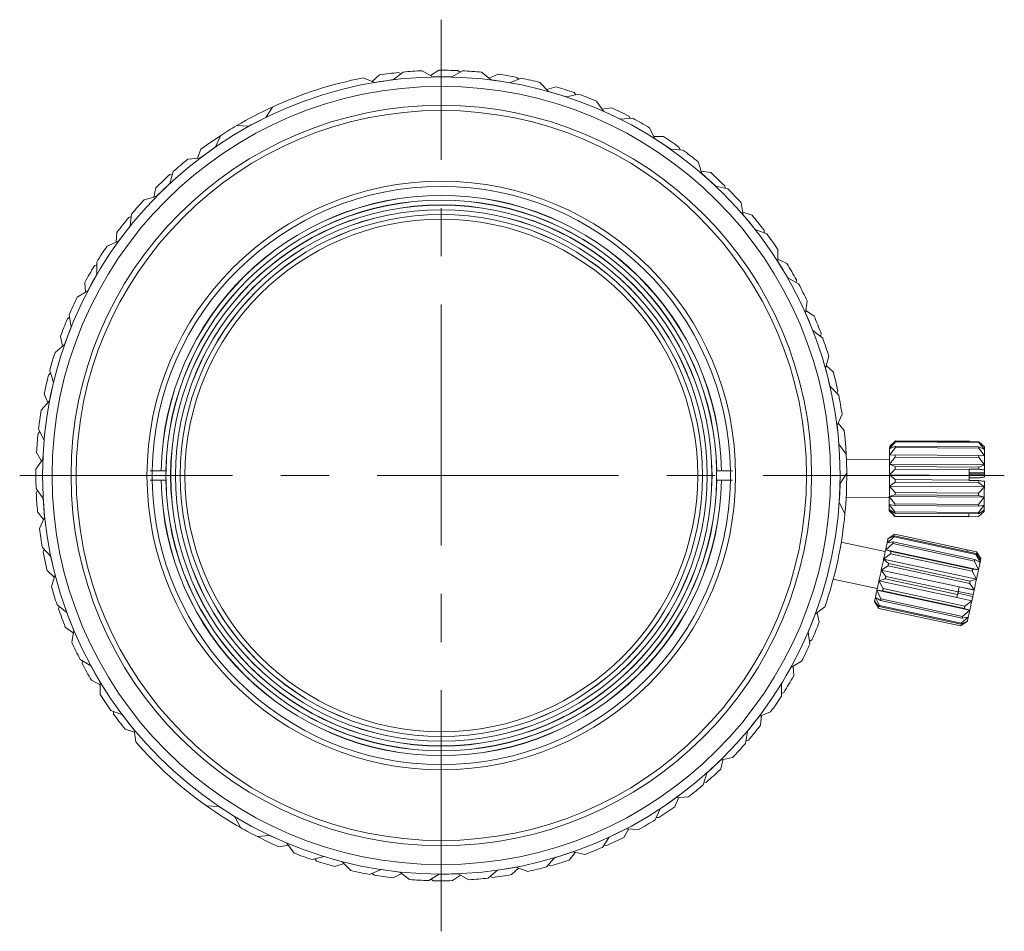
# Model space of a CAD drawing. Header units: millimetres. Extents: x 2480 to 2682, y -3541 to -3483.
# Tile 4 of 10: x 2546 to 2598, y -3531 to -3483. Entities that reach past the tile are written whole.
import ezdxf

# ---------------------------------------------------------------- set-up
doc = ezdxf.new("R2010")
doc.units = ezdxf.units.MM
doc.linetypes.add('CENTERX2', pattern=[20.32, 12.7, -2.54, 2.54, -2.54])
doc.layers.add('中心線', color=1, linetype='CENTERX2', lineweight=15)

msp = doc.modelspace()

# ---------------------------------------------------------------- linework, layer by layer
at = {"color": 7, "linetype": 'Continuous', "lineweight": 15}
for p, q in [((2565.7096, -3485.8821), (2566.2178, -3485.4812)), ((2567.2232, -3485.4097), (2567.783, -3485.7347)), ((2567.669, -3485.6685), (2568.1002, -3485.3862)), ((2568.783, -3485.737), (2569.3443, -3485.4147)), ((2569.1081, -3485.4037), (2569.2227, -3485.4845)), ((2570.3494, -3485.4908), (2570.8558, -3485.8941)), ((2564.1187, -3485.7861), (2564.7199, -3486.0258)), ((2564.5975, -3485.977), (2564.9829, -3485.6347)), ((2564.7199, -3486.0258), (2565.2147, -3485.9539)), ((2565.2147, -3485.9539), (2565.7096, -3485.8821)), ((2565.9824, -3485.5048), (2566.1076, -3485.568)), ((2567.783, -3485.7347), (2568.283, -3485.7358)), ((2568.283, -3485.7358), (2568.783, -3485.737)), ((2570.7526, -3485.812), (2571.2205, -3485.5957)), ((2570.8558, -3485.8941), (2571.3502, -3485.9683)), ((2571.3502, -3485.9683), (2571.8447, -3486.0425)), ((2571.8447, -3486.0425), (2572.4471, -3485.8056)), ((2572.215, -3485.7602), (2572.3165, -3485.8569)), ((2573.4302, -3486.0278), (2573.8722, -3486.5007)), ((2573.7822, -3486.4044), (2574.2767, -3486.2588)), ((2573.8722, -3486.5007), (2574.3506, -3486.6463)), ((2574.3506, -3486.6463), (2574.8289, -3486.792)), ((2574.8289, -3486.792), (2575.4594, -3486.6456)), ((2575.2364, -3486.5668), (2575.3228, -3486.6773)), ((2576.3996, -3487.0091), (2576.7678, -3487.5414)), ((2558.9919, -3487.8722), (2559.34, -3487.3265)), ((2576.6928, -3487.433), (2577.2032, -3487.3612)), ((2576.7678, -3487.5414), (2577.2197, -3487.7554)), ((2558.5482, -3488.1028), (2558.9919, -3487.8722)), ((2577.2197, -3487.7554), (2577.6716, -3487.9693)), ((2577.6716, -3487.9693), (2578.3167, -3487.9167)), ((2578.1076, -3487.8061), (2578.1769, -3487.9281)), ((2557.4579, -3488.3048), (2558.1046, -3488.3334)), ((2558.1046, -3488.3334), (2558.5482, -3488.1028)), ((2579.1937, -3488.4136), (2579.4802, -3488.994)), ((2556.3354, -3489.4246), (2556.6, -3488.8339)), ((2579.4802, -3488.994), (2579.896, -3489.2717)), ((2555.3938, -3490.024), (2555.5768, -3489.5421)), ((2555.9302, -3489.7176), (2556.3354, -3489.4246)), ((2579.896, -3489.2717), (2580.3118, -3489.5493)), ((2580.3118, -3489.5493), (2580.9577, -3489.5915)), ((2580.767, -3489.4516), (2580.8177, -3489.5824)), ((2554.8811, -3490.0767), (2555.525, -3490.0105)), ((2555.525, -3490.0105), (2555.9302, -3489.7176)), ((2553.9332, -3490.8829), (2554.0716, -3490.8605)), ((2553.9341, -3491.3485), (2554.1097, -3490.7255)), ((2581.9108, -3490.7017), (2582.4202, -3490.7805)), ((2581.9513, -3490.8272), (2582.3221, -3491.1627)), ((2582.3221, -3491.1627), (2582.6929, -3491.4981)), ((2553.0902, -3492.079), (2553.2009, -3491.5756)), ((2553.218, -3492.0465), (2553.5761, -3491.6975)), ((2553.5761, -3491.6975), (2553.9341, -3491.3485)), ((2582.6929, -3491.4981), (2583.3257, -3491.6342)), ((2583.1575, -3491.4679), (2583.1886, -3491.6047)), ((2552.5907, -3492.206), (2553.218, -3492.0465)), ((2584.0217, -3492.3633), (2584.1281, -3493.0018)), ((2551.7708, -3493.1421), (2551.9044, -3493.0997)), ((2551.8397, -3493.6025), (2551.9224, -3492.9605)), ((2584.1064, -3492.8717), (2584.5988, -3493.0241)), ((2584.1281, -3493.0018), (2584.4459, -3493.3878)), ((2551.5365, -3494.0001), (2551.8397, -3493.6025)), ((2584.4459, -3493.3878), (2584.7637, -3493.7738)), ((2584.7637, -3493.7738), (2585.3699, -3494.0008)), ((2551.1116, -3494.4484), (2551.1475, -3493.9343)), ((2551.2333, -3494.3976), (2551.5365, -3494.0001)), ((2585.2278, -3493.8118), (2585.2385, -3493.9516)), ((2550.636, -3494.6471), (2551.2333, -3494.3976)), ((2585.9519, -3494.8238), (2585.9639, -3495.471)), ((2585.9615, -3495.3392), (2586.4263, -3495.5618)), ((2549.9616, -3495.6929), (2550.0876, -3495.6314)), ((2550.097, -3496.1383), (2550.085, -3495.4912)), ((2585.9639, -3495.471), (2586.2219, -3495.8993)), ((2549.8551, -3496.5759), (2550.097, -3496.1383)), ((2586.2219, -3495.8993), (2586.4799, -3496.3276)), ((2586.4799, -3496.3276), (2587.0464, -3496.6407)), ((2549.5003, -3497.0815), (2549.4607, -3496.5676)), ((2549.6132, -3497.0135), (2549.8551, -3496.5759)), ((2586.9334, -3496.4329), (2586.9237, -3496.5729)), ((2549.0588, -3497.3475), (2549.6132, -3497.0135)), ((2587.5019, -3497.5399), (2587.4193, -3498.1819)), ((2548.5444, -3498.4806), (2548.6601, -3498.4014)), ((2548.7435, -3498.9015), (2548.6371, -3498.263)), ((2587.4193, -3498.1819), (2587.612, -3498.6433)), ((2587.4361, -3498.0511), (2587.8635, -3498.3393)), ((2548.5681, -3499.3697), (2548.7435, -3498.9015)), ((2587.612, -3498.6433), (2587.8047, -3499.1047)), ((2548.291, -3499.9218), (2548.1767, -3499.4191)), ((2548.3927, -3499.838), (2548.5681, -3499.3697)), ((2587.8047, -3499.1047), (2588.3193, -3499.4972)), ((2588.2379, -3499.2752), (2588.2078, -3499.4121)), ((2547.893, -3500.2494), (2548.3927, -3499.838)), ((2588.6386, -3500.4533), (2588.4631, -3501.0763)), ((2588.4988, -3500.9494), (2588.8795, -3501.2969)), ((2547.5497, -3501.4455), (2547.6526, -3501.3502)), ((2588.4631, -3501.0763), (2588.5863, -3501.5609)), ((2588.5863, -3501.5609), (2588.7095, -3502.0455)), ((2547.703, -3502.3216), (2547.8081, -3501.8327)), ((2588.7095, -3502.0455), (2589.1613, -3502.509)), ((2547.5095, -3502.9082), (2547.323, -3502.4276)), ((2547.5979, -3502.8104), (2547.703, -3502.3216)), ((2589.1132, -3502.2774), (2589.0634, -3502.4086)), ((2547.1637, -3503.2904), (2547.5979, -3502.8104)), ((2589.3375, -3503.5015), (2589.0728, -3504.0922)), ((2589.0728, -3504.0922), (2589.1239, -3504.5896)), ((2589.1267, -3503.9719), (2589.4525, -3504.3712)), ((2546.9988, -3504.5238), (2547.0866, -3504.4145)), ((2547.311, -3504.8692), (2547.0246, -3504.2887)), ((2589.1239, -3504.5896), (2589.175, -3505.0869)), ((2547.2784, -3505.3681), (2547.311, -3504.8692)), ((2589.175, -3505.0869), (2589.5542, -3505.6115)), ((2592.1466, -3504.9707), (2591.844, -3505.3373)), ((2591.844, -3505.3373), (2592.145, -3505.1939)), ((2592.147, -3504.9052), (2591.845, -3505.1999)), ((2591.845, -3505.1999), (2592.1468, -3504.9391)), ((2591.9608, -3505.0825), (2591.845, -3505.1968)), ((2596.5449, -3505.2242), (2592.145, -3505.1939)), ((2592.1466, -3504.9707), (2596.5465, -3505.001)), ((2596.5467, -3504.9694), (2592.1468, -3504.9391)), ((2592.147, -3504.9052), (2596.0469, -3504.9321)), ((2596.0469, -3504.9321), (2596.0467, -3504.9659)), ((2596.8439, -3505.3717), (2596.5465, -3505.001)), ((2596.5467, -3504.9694), (2596.8407, -3505.2303)), ((2547.1727, -3505.9767), (2546.918, -3505.5286)), ((2547.2459, -3505.8671), (2547.2784, -3505.3681)), ((2592.1445, -3505.2687), (2591.8418, -3505.6629)), ((2591.8418, -3505.6629), (2592.1419, -3505.6543)), ((2596.5418, -3505.6846), (2592.1419, -3505.6543)), ((2592.1445, -3505.2687), (2596.5444, -3505.299)), ((2596.5418, -3505.6846), (2596.8417, -3505.6973)), ((2596.8417, -3505.6973), (2596.5444, -3505.299)), ((2596.5449, -3505.2242), (2596.8439, -3505.3717)), ((2596.8407, -3505.2303), (2596.8449, -3505.2346)), ((2546.8864, -3506.4054), (2547.2459, -3505.8671)), ((2591.8402, -3505.8967), (2589.5668, -3505.8811)), ((2592.1411, -3505.7634), (2591.8385, -3506.1373)), ((2591.8385, -3506.1373), (2592.1377, -3506.2648)), ((2591.8385, -3506.1373), (2596.8384, -3506.1716)), ((2592.1411, -3505.7634), (2596.541, -3505.7936)), ((2596.5376, -3506.2951), (2596.8384, -3506.1716)), ((2596.8384, -3506.1716), (2596.541, -3505.7936)), ((2553.0059, -3506.4858), (2552.9039, -3506.4858)), ((2553.4773, -3506.4858), (2553.0059, -3506.4858)), ((2553.0059, -3506.4858), (2553.0059, -3506.9858)), ((2553.4773, -3506.4858), (2553.486, -3506.4858)), ((2553.5221, -3506.4858), (2553.7291, -3506.4858)), ((2553.7291, -3506.4858), (2553.736, -3506.4858)), ((2582.7317, -3506.4858), (2582.7386, -3506.4858)), ((2582.7386, -3506.4858), (2582.9456, -3506.4858)), ((2582.9817, -3506.4858), (2582.9904, -3506.4858)), ((2583.4618, -3506.4858), (2582.9904, -3506.4858)), ((2583.5638, -3506.4858), (2583.4618, -3506.4858)), ((2583.4618, -3506.9858), (2583.4618, -3506.4858)), ((2589.5835, -3506.619), (2589.2354, -3507.1647)), ((2592.1368, -3506.395), (2591.8346, -3506.7032)), ((2591.8346, -3506.7032), (2592.1329, -3506.9518)), ((2591.8346, -3506.7032), (2596.0345, -3506.7321)), ((2592.1368, -3506.395), (2596.0367, -3506.4218)), ((2596.5376, -3506.2951), (2592.1377, -3506.2648)), ((2596.0345, -3506.7321), (2596.0328, -3506.9786)), ((2596.0367, -3506.4218), (2596.0345, -3506.7321)), ((2596.035, -3506.6617), (2596.835, -3506.6672)), ((2596.8355, -3506.5989), (2596.0355, -3506.5934)), ((2596.0368, -3506.4025), (2596.5368, -3506.4059)), ((2596.8339, -3506.8235), (2596.835, -3506.6672)), ((2596.835, -3506.6672), (2596.8355, -3506.5989)), ((2596.8355, -3506.5989), (2596.8366, -3506.4426)), ((2552.9039, -3506.9858), (2553.0059, -3506.9858)), ((2553.0059, -3506.9858), (2553.4773, -3506.9858)), ((2553.486, -3506.9858), (2553.4773, -3506.9858)), ((2553.7291, -3506.9858), (2553.5221, -3506.9858)), ((2553.736, -3506.9858), (2553.7291, -3506.9858)), ((2582.7386, -3506.9858), (2582.7317, -3506.9858)), ((2582.9456, -3506.9858), (2582.7386, -3506.9858)), ((2582.9904, -3506.9858), (2582.9817, -3506.9858)), ((2582.9904, -3506.9858), (2583.4618, -3506.9858)), ((2583.4618, -3506.9858), (2583.5638, -3506.9858)), ((2589.2354, -3507.1647), (2589.2133, -3507.6643)), ((2592.132, -3507.0873), (2591.8306, -3507.2925)), ((2592.132, -3507.0873), (2596.5319, -3507.1176)), ((2596.0328, -3506.9786), (2592.1329, -3506.9518)), ((2596.5327, -3507.002), (2596.0327, -3506.9986)), ((2596.5337, -3506.8561), (2596.0337, -3506.8526)), ((2596.8305, -3507.3269), (2596.5319, -3507.1176)), ((2547.2628, -3507.9457), (2546.8946, -3507.4133)), ((2546.9034, -3507.6497), (2546.9744, -3507.5287)), ((2589.2133, -3507.6643), (2589.1912, -3508.1638)), ((2592.1274, -3507.7569), (2591.8269, -3507.8341)), ((2591.8306, -3507.2925), (2596.8305, -3507.3269)), ((2591.8306, -3507.2925), (2592.1283, -3507.6324)), ((2592.1274, -3507.7569), (2596.5273, -3507.7872)), ((2596.5282, -3507.6627), (2592.1283, -3507.6324)), ((2596.8267, -3507.8685), (2596.5273, -3507.7872)), ((2596.5282, -3507.6627), (2596.8305, -3507.3269)), ((2547.3035, -3508.444), (2547.2628, -3507.9457)), ((2589.1912, -3508.1638), (2589.4898, -3508.7381)), ((2589.5531, -3507.8811), (2591.8264, -3507.8967)), ((2592.1235, -3508.323), (2591.8239, -3508.2626)), ((2591.8239, -3508.2626), (2592.1212, -3508.6567)), ((2591.8269, -3507.8341), (2596.8267, -3507.8685)), ((2591.8269, -3507.8341), (2592.1242, -3508.2245)), ((2596.5241, -3508.2548), (2592.1242, -3508.2245)), ((2596.5211, -3508.687), (2596.8238, -3508.297)), ((2596.8238, -3508.297), (2596.5234, -3508.3533)), ((2596.5241, -3508.2548), (2596.8267, -3507.8685)), ((2547.2877, -3509.0615), (2546.9703, -3508.6554)), ((2547.3441, -3508.9424), (2547.3035, -3508.444)), ((2591.8216, -3508.5967), (2591.9359, -3508.7125)), ((2592.1208, -3508.7173), (2591.8221, -3508.5264)), ((2591.8221, -3508.5264), (2592.1197, -3508.8769)), ((2592.1196, -3508.8923), (2591.9381, -3508.7103)), ((2592.1208, -3508.7173), (2596.5207, -3508.7476)), ((2596.5211, -3508.687), (2592.1212, -3508.6567)), ((2592.1235, -3508.323), (2596.5234, -3508.3533)), ((2596.0207, -3508.7442), (2596.0196, -3508.9037)), ((2596.5197, -3508.8887), (2596.8173, -3508.6318)), ((2596.8178, -3508.5635), (2596.5207, -3508.7476)), ((2596.8173, -3508.6318), (2596.7088, -3508.6311)), ((2596.8173, -3508.6318), (2596.8215, -3508.6277)), ((2596.822, -3508.5594), (2596.8178, -3508.5635)), ((2596.8215, -3508.6277), (2596.822, -3508.5594)), ((2547.0672, -3509.5274), (2547.3441, -3508.9424)), ((2592.1196, -3508.8923), (2596.0195, -3508.9191)), ((2596.0196, -3508.9037), (2592.1197, -3508.8769)), ((2596.5197, -3508.8887), (2596.0197, -3508.8853)), ((2592.1178, -3509.8263), (2591.7564, -3510.0802)), ((2592.1181, -3509.8253), (2591.7617, -3510.0555)), ((2592.1178, -3509.8263), (2595.9307, -3510.646)), ((2596.4198, -3510.7501), (2592.1181, -3509.8253)), ((2591.6146, -3510.7399), (2589.2942, -3510.241)), ((2592.0109, -3510.3238), (2591.6346, -3510.6469)), ((2592.0879, -3509.9656), (2591.7142, -3510.2767)), ((2591.7142, -3510.2767), (2592.0292, -3510.2387)), ((2591.7564, -3510.0802), (2592.0976, -3509.9204)), ((2592.0109, -3510.3238), (2596.3126, -3511.2487)), ((2596.3309, -3511.1636), (2592.0292, -3510.2387)), ((2592.0879, -3509.9656), (2596.3896, -3510.8905)), ((2595.9105, -3510.7402), (2592.0976, -3509.9204)), ((2547.6645, -3510.9962), (2547.2225, -3510.5233)), ((2547.2658, -3510.7559), (2547.3183, -3510.6258)), ((2591.8961, -3510.8578), (2591.5272, -3511.1462)), ((2591.6346, -3510.6469), (2591.9207, -3510.743)), ((2591.6346, -3510.6469), (2596.5229, -3511.6979)), ((2591.8961, -3510.8578), (2596.1978, -3511.7827)), ((2596.2224, -3511.6679), (2591.9207, -3510.743)), ((2596.398, -3510.8514), (2595.9092, -3510.7463)), ((2595.9307, -3510.646), (2595.9105, -3510.7402)), ((2595.9308, -3510.6455), (2596.4197, -3510.7506)), ((2596.6025, -3511.3277), (2596.3896, -3510.8905)), ((2596.6149, -3511.0522), (2596.4198, -3510.7501)), ((2547.7775, -3511.4833), (2547.6645, -3510.9962)), ((2591.5272, -3511.1462), (2591.7854, -3511.3724)), ((2591.5272, -3511.1462), (2596.4155, -3512.1972)), ((2596.0871, -3512.2973), (2591.7854, -3511.3724)), ((2596.5229, -3511.6979), (2596.3126, -3511.2487)), ((2596.3309, -3511.1636), (2596.6025, -3511.3277)), ((2596.6283, -3511.2073), (2596.65, -3511.1065)), ((2547.8522, -3512.0965), (2547.4789, -3511.7411)), ((2547.8906, -3511.9703), (2547.7775, -3511.4833)), ((2591.7573, -3511.503), (2591.405, -3511.7145)), ((2591.405, -3511.7145), (2591.6395, -3512.051)), ((2591.405, -3511.7145), (2595.5112, -3512.5973)), ((2591.7573, -3511.503), (2596.059, -3512.4279)), ((2596.4155, -3512.1972), (2596.1978, -3511.7827)), ((2596.2224, -3511.6679), (2596.5229, -3511.6979)), ((2547.702, -3512.5896), (2547.8906, -3511.9703)), ((2588.8738, -3512.1963), (2591.1942, -3512.6952)), ((2591.6114, -3512.1818), (2591.2828, -3512.2831)), ((2591.2828, -3512.2831), (2595.3889, -3513.1659)), ((2591.2828, -3512.2831), (2591.5006, -3512.6971)), ((2591.6114, -3512.1818), (2595.4243, -3513.0015)), ((2595.4524, -3512.8708), (2591.6395, -3512.051)), ((2596.2901, -3512.7606), (2596.059, -3512.4279)), ((2596.0871, -3512.2973), (2596.4155, -3512.1972)), ((2591.4759, -3512.8121), (2591.1752, -3512.7835)), ((2591.1752, -3512.7835), (2596.0635, -3513.8345)), ((2591.1752, -3512.7835), (2591.3855, -3513.2325)), ((2591.4759, -3512.8121), (2595.7776, -3513.737)), ((2595.8023, -3513.6219), (2591.5006, -3512.6971)), ((2596.2197, -3513.1079), (2595.4376, -3512.9397)), ((2595.5112, -3512.5973), (2595.4524, -3512.8708)), ((2595.4592, -3512.8389), (2596.2414, -3513.007)), ((2595.509, -3512.6074), (2596.2871, -3512.7747)), ((2595.5121, -3512.5933), (2595.5112, -3512.5973)), ((2595.5121, -3512.5933), (2596.2901, -3512.7606)), ((2596.2414, -3513.007), (2596.291, -3512.7763)), ((2596.291, -3512.7763), (2596.2871, -3512.7747)), ((2596.2943, -3512.7607), (2596.2901, -3512.7606)), ((2591.047, -3513.3795), (2591.2773, -3513.7359)), ((2591.2982, -3513.6385), (2591.0526, -3513.3538)), ((2591.0526, -3513.3538), (2591.2775, -3513.7346)), ((2591.3671, -3513.318), (2591.0952, -3513.1553)), ((2591.0952, -3513.1553), (2591.308, -3513.5929)), ((2591.3671, -3513.318), (2595.6688, -3514.2429)), ((2595.6872, -3514.1574), (2591.3855, -3513.2325)), ((2595.3889, -3513.1659), (2595.3878, -3513.1711)), ((2596.1659, -3513.3384), (2595.3878, -3513.1711)), ((2595.4243, -3513.0015), (2595.3889, -3513.1659)), ((2595.8023, -3513.6219), (2596.1659, -3513.3384)), ((2596.1659, -3513.3384), (2596.1701, -3513.3386)), ((2596.1701, -3513.3386), (2596.2197, -3513.1079)), ((2596.2197, -3513.1079), (2596.2414, -3513.007)), ((2548.5075, -3513.9554), (2548.0012, -3513.5521)), ((2548.078, -3513.7758), (2548.1109, -3513.6395)), ((2548.6905, -3514.4207), (2548.5075, -3513.9554)), ((2588.4344, -3513.6467), (2587.9262, -3514.0476)), ((2588.0297, -3513.9659), (2588.1334, -3514.4708)), ((2591.2773, -3513.7359), (2595.579, -3514.6608)), ((2595.5792, -3514.6595), (2591.2775, -3513.7346)), ((2591.2982, -3513.6385), (2595.5999, -3514.5634)), ((2595.6097, -3514.5178), (2591.308, -3513.5929)), ((2595.6872, -3514.1574), (2596.0635, -3513.8345)), ((2596.0635, -3513.8345), (2595.7776, -3513.737)), ((2548.8735, -3514.886), (2548.6905, -3514.4207)), ((2587.741, -3514.5121), (2587.5559, -3514.9765)), ((2587.9262, -3514.0476), (2587.741, -3514.5121)), ((2595.579, -3514.6608), (2595.881, -3514.4656)), ((2595.5792, -3514.6595), (2595.9409, -3514.4048)), ((2595.9409, -3514.4048), (2595.5999, -3514.5634)), ((2595.6097, -3514.5178), (2595.9835, -3514.2063)), ((2595.9835, -3514.2063), (2595.6688, -3514.2429)), ((2595.9353, -3514.4305), (2595.881, -3514.4656)), ((2548.8539, -3515.0164), (2548.4327, -3514.7193)), ((2548.7774, -3515.5261), (2548.8735, -3514.886)), ((2587.5559, -3514.9765), (2587.6489, -3515.6171)), ((2587.7461, -3515.4015), (2587.6288, -3515.4783)), ((2549.7738, -3516.7596), (2549.214, -3516.4346)), ((2549.3226, -3516.6447), (2549.3353, -3516.5051)), ((2587.2081, -3516.5235), (2586.6468, -3516.8459)), ((2550.0228, -3517.1932), (2549.7738, -3516.7596)), ((2586.6468, -3516.8459), (2586.3958, -3517.2783)), ((2586.7611, -3516.7802), (2586.79, -3517.2948)), ((2550.2715, -3517.7586), (2549.8114, -3517.5263)), ((2550.2718, -3517.6268), (2550.0228, -3517.1932)), ((2550.2703, -3518.2741), (2550.2718, -3517.6268)), ((2586.3958, -3517.2783), (2586.1448, -3517.7107)), ((2586.1448, -3517.7107), (2586.1432, -3518.358)), ((2586.2709, -3518.1589), (2586.1436, -3518.2178)), ((2551.4362, -3519.3488), (2550.8349, -3519.1091)), ((2550.973, -3519.301), (2550.9652, -3519.161)), ((2585.5747, -3519.1904), (2584.9723, -3519.4272)), ((2551.7458, -3519.7413), (2551.4362, -3519.3488)), ((2584.9723, -3519.4272), (2584.6609, -3519.8184)), ((2585.095, -3519.379), (2585.0484, -3519.8923)), ((2552.0744, -3520.2644), (2551.5853, -3520.1017)), ((2552.0555, -3520.1339), (2551.7458, -3519.7413)), ((2552.1485, -3520.7745), (2552.0555, -3520.1339)), ((2584.3494, -3520.2095), (2584.2533, -3520.8496)), ((2584.6609, -3519.8184), (2584.3494, -3520.2095)), ((2584.4087, -3520.6713), (2584.2741, -3520.7109)), ((2582.9388, -3521.7363), (2582.5735, -3522.0777)), ((2583.5693, -3521.59), (2582.9388, -3521.7363)), ((2583.0672, -3521.7065), (2582.9461, -3522.2075)), ((2582.5735, -3522.0777), (2582.2082, -3522.4191)), ((2582.2082, -3522.4191), (2582.0197, -3523.0384)), ((2582.1994, -3522.8846), (2582.0605, -3522.9042)), ((2580.5897, -3523.7235), (2580.1785, -3524.0079)), ((2580.7211, -3523.7128), (2580.5281, -3524.1907)), ((2581.2348, -3523.6709), (2580.5897, -3523.7235)), ((2556.5185, -3524.1714), (2555.8719, -3524.1428)), ((2556.94, -3524.4403), (2556.5185, -3524.1714)), ((2579.7672, -3524.2923), (2579.4903, -3524.8773)), ((2580.1785, -3524.0079), (2579.7672, -3524.2923)), ((2557.3616, -3524.7092), (2556.94, -3524.4403)), ((2557.6601, -3525.2835), (2557.3616, -3524.7092)), ((2579.6905, -3524.7515), (2579.5503, -3524.7506)), ((2577.9755, -3525.3463), (2577.5272, -3525.5675)), ((2578.1071, -3525.3548), (2577.8463, -3525.7994)), ((2578.6214, -3525.3884), (2577.9755, -3525.3463)), ((2559.1912, -3525.6958), (2558.5473, -3525.7619)), ((2559.6475, -3525.9002), (2559.1912, -3525.6958)), ((2560.1038, -3526.1046), (2559.6475, -3525.9002)), ((2577.0788, -3525.7888), (2576.7193, -3526.3271)), ((2577.5272, -3525.5675), (2577.0788, -3525.7888)), ((2560.1811, -3526.2115), (2559.6723, -3526.2939)), ((2560.4831, -3526.6292), (2560.1038, -3526.1046)), ((2576.9358, -3526.2319), (2576.7972, -3526.2104)), ((2562.058, -3526.8133), (2561.4306, -3526.9728)), ((2561.6552, -3527.047), (2561.5666, -3526.9383)), ((2562.5392, -3526.9489), (2562.058, -3526.8133)), ((2563.0205, -3527.0845), (2562.5392, -3526.9489)), ((2574.2006, -3526.8765), (2573.7663, -3527.3565)), ((2575.1524, -3526.5697), (2574.6765, -3526.7231)), ((2575.2813, -3526.5974), (2574.9583, -3526.9991)), ((2575.7852, -3526.7058), (2575.1524, -3526.5697)), ((2563.1125, -3527.1789), (2562.6212, -3527.3348)), ((2563.4723, -3527.548), (2563.0205, -3527.0845)), ((2571.6875, -3527.4498), (2571.1944, -3527.5321)), ((2572.1807, -3527.3676), (2571.6875, -3527.4498)), ((2572.3042, -3527.4138), (2571.9261, -3527.7641)), ((2572.7869, -3527.5946), (2572.1807, -3527.3676)), ((2573.9944, -3527.2939), (2573.8604, -3527.2525)), ((2565.0572, -3527.5001), (2564.4599, -3527.7496)), ((2564.6929, -3527.7901), (2564.5893, -3527.6955)), ((2565.5531, -3527.564), (2565.0572, -3527.5001)), ((2566.049, -3527.6278), (2565.5531, -3527.564)), ((2566.1539, -3527.7078), (2565.6906, -3527.9338)), ((2566.5637, -3528.0203), (2566.049, -3527.6278)), ((2568.1246, -3527.7414), (2567.5702, -3528.0755)), ((2567.8066, -3528.0815), (2567.6903, -3528.0031)), ((2568.6245, -3527.7321), (2568.1246, -3527.7414)), ((2569.1244, -3527.7228), (2568.6245, -3527.7321)), ((2569.2398, -3527.7866), (2568.8146, -3528.0779)), ((2569.6909, -3528.036), (2569.1244, -3527.7228)), ((2571.1944, -3527.5321), (2570.6946, -3527.9435)), ((2570.9294, -3527.9149), (2570.8029, -3527.8543))]:
    msp.add_line(p, q, dxfattribs=at)
at = {"color": 7, "linetype": 'Continuous', "lineweight": 15, "flags": 128}
for points in [[(2555.5768, -3489.5421), (2556.0888, -3489.1767), (2556.6, -3488.8339)], [(2589.4525, -3504.3712), (2589.513, -3504.9974), (2589.5542, -3505.6115)], [(2592.145, -3505.1939), (2592.145, -3505.2028), (2592.1449, -3505.2119), (2592.1448, -3505.2211), (2592.1448, -3505.2304), (2592.1447, -3505.2398), (2592.1446, -3505.2493), (2592.1446, -3505.259), (2592.1445, -3505.2687)], [(2592.1468, -3504.9391), (2592.1468, -3504.9426), (2592.1467, -3504.9462), (2592.1467, -3504.9499), (2592.1467, -3504.9538), (2592.1467, -3504.9578), (2592.1466, -3504.962), (2592.1466, -3504.9663), (2592.1466, -3504.9707)], [(2596.5465, -3505.001), (2596.5465, -3504.9965), (2596.5465, -3504.9922), (2596.5465, -3504.9881), (2596.5466, -3504.9841), (2596.5466, -3504.9802), (2596.5466, -3504.9764), (2596.5467, -3504.9728), (2596.5467, -3504.9694)], [(2591.8385, -3506.1373), (2591.839, -3506.0716), (2591.8394, -3506.0076), (2591.8399, -3505.9452), (2591.8403, -3505.8847), (2591.8407, -3505.8261), (2591.8411, -3505.7695), (2591.8414, -3505.7151), (2591.8418, -3505.6629)], [(2591.8418, -3505.6629), (2591.8421, -3505.613), (2591.8425, -3505.5657), (2591.8428, -3505.5208), (2591.8431, -3505.4786), (2591.8433, -3505.439), (2591.8436, -3505.4023), (2591.8438, -3505.3683), (2591.844, -3505.3373)], [(2591.844, -3505.3373), (2591.8442, -3505.3093), (2591.8444, -3505.2843), (2591.8446, -3505.2623), (2591.8447, -3505.2435), (2591.8448, -3505.2278), (2591.8449, -3505.2153), (2591.8449, -3505.206), (2591.845, -3505.1999)], [(2591.845, -3505.1999), (2591.845, -3505.197), (2591.845, -3505.1968)], [(2592.1419, -3505.6543), (2592.1418, -3505.6677), (2592.1417, -3505.6811), (2592.1416, -3505.6946), (2592.1415, -3505.7082), (2592.1414, -3505.7218), (2592.1413, -3505.7356), (2592.1412, -3505.7494), (2592.1411, -3505.7634)], [(2596.541, -3505.7936), (2596.5411, -3505.7797), (2596.5412, -3505.7659), (2596.5413, -3505.7521), (2596.5414, -3505.7384), (2596.5415, -3505.7248), (2596.5416, -3505.7113), (2596.5417, -3505.6979), (2596.5418, -3505.6846)], [(2596.5444, -3505.299), (2596.5445, -3505.2892), (2596.5445, -3505.2796), (2596.5446, -3505.27), (2596.5447, -3505.2606), (2596.5447, -3505.2513), (2596.5448, -3505.2421), (2596.5449, -3505.2331), (2596.5449, -3505.2242)], [(2596.8417, -3505.6973), (2596.8413, -3505.7495), (2596.8409, -3505.8039), (2596.8406, -3505.8605), (2596.8402, -3505.9191), (2596.8397, -3505.9796), (2596.8393, -3506.042), (2596.8389, -3506.106), (2596.8384, -3506.1716)], [(2596.8439, -3505.3717), (2596.8437, -3505.4027), (2596.8435, -3505.4366), (2596.8432, -3505.4734), (2596.8429, -3505.5129), (2596.8427, -3505.5552), (2596.8423, -3505.6), (2596.842, -3505.6474), (2596.8417, -3505.6973)], [(2596.8449, -3505.2346), (2596.8448, -3505.2408), (2596.8448, -3505.2502), (2596.8447, -3505.2628), (2596.8446, -3505.2784), (2596.8444, -3505.2972), (2596.8443, -3505.319), (2596.8441, -3505.3439), (2596.8439, -3505.3717)], [(2591.8346, -3506.7032), (2591.8351, -3506.6297), (2591.8356, -3506.5568), (2591.8361, -3506.4844), (2591.8366, -3506.4129), (2591.8371, -3506.3423), (2591.8376, -3506.2727), (2591.8381, -3506.2043), (2591.8385, -3506.1373)], [(2596.8384, -3506.1716), (2596.8382, -3506.2044), (2596.838, -3506.2376), (2596.8377, -3506.2711), (2596.8375, -3506.3048), (2596.8373, -3506.3389), (2596.837, -3506.3732), (2596.8368, -3506.4078), (2596.8366, -3506.4426)], [(2591.8306, -3507.2925), (2591.8311, -3507.22), (2591.8316, -3507.1469), (2591.8321, -3507.0734), (2591.8326, -3506.9994), (2591.8331, -3506.9253), (2591.8336, -3506.8512), (2591.8341, -3506.7771), (2591.8346, -3506.7032)], [(2592.1377, -3506.2648), (2592.1376, -3506.281), (2592.1374, -3506.2971), (2592.1373, -3506.3133), (2592.1372, -3506.3296), (2592.1371, -3506.3459), (2592.137, -3506.3622), (2592.1369, -3506.3785), (2592.1368, -3506.395)], [(2596.0368, -3506.4025), (2596.0368, -3506.4049), (2596.0368, -3506.4073), (2596.0368, -3506.4097), (2596.0367, -3506.4121), (2596.0367, -3506.4145), (2596.0367, -3506.417), (2596.0367, -3506.4194), (2596.0367, -3506.4218)], [(2596.5368, -3506.4059), (2596.5369, -3506.392), (2596.537, -3506.378), (2596.5371, -3506.3641), (2596.5372, -3506.3503), (2596.5373, -3506.3364), (2596.5374, -3506.3226), (2596.5375, -3506.3089), (2596.5376, -3506.2951)], [(2592.1329, -3506.9518), (2592.1328, -3506.9688), (2592.1327, -3506.9857), (2592.1326, -3507.0027), (2592.1325, -3507.0196), (2592.1324, -3507.0366), (2592.1322, -3507.0535), (2592.1321, -3507.0704), (2592.132, -3507.0873)], [(2596.0328, -3506.9786), (2596.0328, -3506.9811), (2596.0328, -3506.9836), (2596.0328, -3506.9861), (2596.0328, -3506.9886), (2596.0328, -3506.9911), (2596.0327, -3506.9936), (2596.0327, -3506.9961), (2596.0327, -3506.9986)], [(2596.5319, -3507.1176), (2596.532, -3507.1031), (2596.5321, -3507.0887), (2596.5322, -3507.0743), (2596.5323, -3507.0598), (2596.5324, -3507.0454), (2596.5325, -3507.0309), (2596.5326, -3507.0165), (2596.5327, -3507.002)], [(2596.8325, -3507.0387), (2596.8322, -3507.0751), (2596.832, -3507.1114), (2596.8317, -3507.1476), (2596.8315, -3507.1837), (2596.8312, -3507.2198), (2596.831, -3507.2556), (2596.8307, -3507.2914), (2596.8305, -3507.3269)], [(2591.8269, -3507.8341), (2591.8273, -3507.7714), (2591.8277, -3507.7069), (2591.8282, -3507.641), (2591.8287, -3507.5736), (2591.8291, -3507.5049), (2591.8296, -3507.4351), (2591.8301, -3507.3643), (2591.8306, -3507.2925)], [(2592.1283, -3507.6324), (2592.1281, -3507.6482), (2592.128, -3507.6639), (2592.1279, -3507.6795), (2592.1278, -3507.6951), (2592.1277, -3507.7107), (2592.1276, -3507.7261), (2592.1275, -3507.7415), (2592.1274, -3507.7569)], [(2596.5273, -3507.7872), (2596.5274, -3507.7718), (2596.5275, -3507.7564), (2596.5276, -3507.7409), (2596.5277, -3507.7254), (2596.5278, -3507.7098), (2596.5279, -3507.6941), (2596.528, -3507.6784), (2596.5282, -3507.6627)], [(2596.8305, -3507.3269), (2596.83, -3507.3987), (2596.8295, -3507.4695), (2596.829, -3507.5393), (2596.8285, -3507.608), (2596.8281, -3507.6754), (2596.8276, -3507.7413), (2596.8272, -3507.8057), (2596.8267, -3507.8685)], [(2591.8221, -3508.5264), (2591.8223, -3508.5037), (2591.8224, -3508.478), (2591.8226, -3508.4493), (2591.8228, -3508.4176), (2591.8231, -3508.383), (2591.8233, -3508.3456), (2591.8236, -3508.3055), (2591.8239, -3508.2626)], [(2591.8239, -3508.2626), (2591.8242, -3508.2172), (2591.8246, -3508.1692), (2591.8249, -3508.1188), (2591.8253, -3508.0661), (2591.8256, -3508.0112), (2591.826, -3507.9541), (2591.8264, -3507.8951), (2591.8269, -3507.8341)], [(2592.1242, -3508.2245), (2592.1241, -3508.2372), (2592.124, -3508.2497), (2592.1239, -3508.2622), (2592.1238, -3508.2746), (2592.1238, -3508.2868), (2592.1237, -3508.299), (2592.1236, -3508.311), (2592.1235, -3508.323)], [(2596.5234, -3508.3533), (2596.5235, -3508.3413), (2596.5236, -3508.3292), (2596.5237, -3508.3171), (2596.5237, -3508.3048), (2596.5238, -3508.2924), (2596.5239, -3508.28), (2596.524, -3508.2674), (2596.5241, -3508.2548)], [(2596.8238, -3508.297), (2596.8235, -3508.3395), (2596.8232, -3508.3794), (2596.823, -3508.4165), (2596.8227, -3508.4509), (2596.8225, -3508.4824), (2596.8223, -3508.511), (2596.8221, -3508.5367), (2596.822, -3508.5594)], [(2596.8267, -3507.8685), (2596.8263, -3507.9295), (2596.8259, -3507.9885), (2596.8255, -3508.0456), (2596.8251, -3508.1005), (2596.8248, -3508.1532), (2596.8244, -3508.2036), (2596.8241, -3508.2516), (2596.8238, -3508.297)], [(2591.8216, -3508.5967), (2591.8216, -3508.5961), (2591.8216, -3508.5925), (2591.8217, -3508.5856), (2591.8218, -3508.5756), (2591.8219, -3508.5623), (2591.822, -3508.5459), (2591.8221, -3508.5264)], [(2592.1212, -3508.6567), (2592.1212, -3508.6647), (2592.1211, -3508.6726), (2592.121, -3508.6804), (2592.121, -3508.688), (2592.1209, -3508.6956), (2592.1209, -3508.703), (2592.1208, -3508.7102), (2592.1208, -3508.7173)], [(2596.5207, -3508.7476), (2596.5207, -3508.7405), (2596.5208, -3508.7332), (2596.5208, -3508.7258), (2596.5209, -3508.7183), (2596.5209, -3508.7107), (2596.521, -3508.7029), (2596.5211, -3508.695), (2596.5211, -3508.687)], [(2592.1197, -3508.8769), (2592.1197, -3508.8793), (2592.1197, -3508.8816), (2592.1197, -3508.8837), (2592.1196, -3508.8857), (2592.1196, -3508.8876), (2592.1196, -3508.8893), (2592.1196, -3508.8909), (2592.1196, -3508.8923)], [(2596.0196, -3508.9037), (2596.0196, -3508.9061), (2596.0196, -3508.9084), (2596.0196, -3508.9106), (2596.0195, -3508.9126), (2596.0195, -3508.9144), (2596.0195, -3508.9161), (2596.0195, -3508.9177), (2596.0195, -3508.9191)], [(2591.6346, -3510.6469), (2591.6463, -3510.5924), (2591.6575, -3510.5401), (2591.6683, -3510.4901), (2591.6785, -3510.4424), (2591.6883, -3510.3971), (2591.6975, -3510.3543), (2591.7061, -3510.3142), (2591.7142, -3510.2767)], [(2591.7142, -3510.2767), (2591.7216, -3510.2419), (2591.7285, -3510.2099), (2591.7348, -3510.1809), (2591.7404, -3510.1547), (2591.7454, -3510.1315), (2591.7497, -3510.1113), (2591.7534, -3510.0942), (2591.7564, -3510.0802)], [(2591.7564, -3510.0802), (2591.7587, -3510.0693), (2591.7604, -3510.0616), (2591.7614, -3510.057), (2591.7617, -3510.0555)], [(2592.0292, -3510.2387), (2592.027, -3510.249), (2592.0247, -3510.2594), (2592.0225, -3510.2698), (2592.0202, -3510.2804), (2592.0179, -3510.2911), (2592.0156, -3510.3019), (2592.0132, -3510.3128), (2592.0109, -3510.3238)], [(2592.0976, -3509.9204), (2592.0965, -3509.9256), (2592.0953, -3509.9309), (2592.0942, -3509.9364), (2592.093, -3509.942), (2592.0917, -3509.9477), (2592.0905, -3509.9535), (2592.0892, -3509.9595), (2592.0879, -3509.9656)], [(2591.5272, -3511.1462), (2591.5417, -3511.0787), (2591.556, -3511.0124), (2591.5699, -3510.9474), (2591.5836, -3510.8839), (2591.5969, -3510.822), (2591.6099, -3510.7617), (2591.6224, -3510.7033), (2591.6346, -3510.6469)], [(2591.9207, -3510.743), (2591.9177, -3510.7571), (2591.9147, -3510.7713), (2591.9116, -3510.7855), (2591.9085, -3510.7998), (2591.9054, -3510.8142), (2591.9023, -3510.8287), (2591.8992, -3510.8432), (2591.8961, -3510.8578)], [(2595.9105, -3510.7402), (2595.9103, -3510.741), (2595.9101, -3510.7417), (2595.91, -3510.7425), (2595.9098, -3510.7433), (2595.9097, -3510.744), (2595.9095, -3510.7448), (2595.9093, -3510.7456), (2595.9092, -3510.7463)], [(2596.3896, -3510.8905), (2596.3907, -3510.8853), (2596.3918, -3510.8801), (2596.3929, -3510.8751), (2596.394, -3510.8702), (2596.395, -3510.8654), (2596.396, -3510.8606), (2596.397, -3510.856), (2596.398, -3510.8514)], [(2596.4197, -3510.7506), (2596.4197, -3510.7504), (2596.4197, -3510.7502), (2596.4198, -3510.7501), (2596.4198, -3510.7501)], [(2591.405, -3511.7145), (2591.4206, -3511.642), (2591.4362, -3511.5696), (2591.4517, -3511.4976), (2591.4671, -3511.4259), (2591.4823, -3511.3548), (2591.4975, -3511.2844), (2591.5124, -3511.2148), (2591.5272, -3511.1462)], [(2591.7854, -3511.3724), (2591.7819, -3511.3886), (2591.7784, -3511.4049), (2591.7749, -3511.4212), (2591.7714, -3511.4375), (2591.7679, -3511.4539), (2591.7644, -3511.4702), (2591.7609, -3511.4866), (2591.7573, -3511.503)], [(2596.3126, -3511.2487), (2596.3149, -3511.2377), (2596.3173, -3511.2268), (2596.3196, -3511.216), (2596.3219, -3511.2053), (2596.3242, -3511.1947), (2596.3264, -3511.1842), (2596.3287, -3511.1739), (2596.3309, -3511.1636)], [(2596.6025, -3511.3277), (2596.5944, -3511.3652), (2596.5857, -3511.4053), (2596.5766, -3511.4481), (2596.5668, -3511.4934), (2596.5566, -3511.5411), (2596.5458, -3511.5911), (2596.5346, -3511.6434), (2596.5229, -3511.6979)], [(2596.6283, -3511.2073), (2596.6256, -3511.2199), (2596.6228, -3511.2332), (2596.6197, -3511.2472), (2596.6166, -3511.2619), (2596.6133, -3511.2773), (2596.6098, -3511.2934), (2596.6062, -3511.3102), (2596.6025, -3511.3277)], [(2591.2828, -3512.2831), (2591.2975, -3512.2144), (2591.3125, -3512.1447), (2591.3277, -3512.0743), (2591.343, -3512.0031), (2591.3584, -3511.9314), (2591.3739, -3511.8593), (2591.3894, -3511.787), (2591.405, -3511.7145)], [(2596.1978, -3511.7827), (2596.2009, -3511.7681), (2596.204, -3511.7536), (2596.2071, -3511.7391), (2596.2102, -3511.7247), (2596.2133, -3511.7104), (2596.2164, -3511.6961), (2596.2194, -3511.682), (2596.2224, -3511.6679)], [(2596.5229, -3511.6979), (2596.5107, -3511.7543), (2596.4982, -3511.8127), (2596.4852, -3511.873), (2596.4719, -3511.9349), (2596.4582, -3511.9984), (2596.4443, -3512.0634), (2596.43, -3512.1297), (2596.4155, -3512.1972)], [(2591.1752, -3512.7835), (2591.1873, -3512.7269), (2591.1999, -3512.6683), (2591.2129, -3512.608), (2591.2263, -3512.5459), (2591.2399, -3512.4823), (2591.2539, -3512.4172), (2591.2682, -3512.3507), (2591.2828, -3512.2831)], [(2591.6395, -3512.051), (2591.636, -3512.0675), (2591.6325, -3512.0839), (2591.6289, -3512.1002), (2591.6254, -3512.1166), (2591.6219, -3512.1329), (2591.6184, -3512.1492), (2591.6149, -3512.1655), (2591.6114, -3512.1818)], [(2596.059, -3512.4279), (2596.0626, -3512.4115), (2596.0661, -3512.3951), (2596.0696, -3512.3788), (2596.0731, -3512.3624), (2596.0766, -3512.3461), (2596.0801, -3512.3298), (2596.0836, -3512.3135), (2596.0871, -3512.2973)], [(2596.4155, -3512.1972), (2596.4009, -3512.2653), (2596.386, -3512.3343), (2596.371, -3512.4041), (2596.3559, -3512.4746), (2596.3406, -3512.5456), (2596.3252, -3512.6171), (2596.3098, -3512.6888), (2596.2943, -3512.7607)], [(2591.0952, -3513.1553), (2591.1033, -3513.1176), (2591.112, -3513.0772), (2591.1213, -3513.0342), (2591.131, -3512.9887), (2591.1414, -3512.9408), (2591.1522, -3512.8906), (2591.1634, -3512.8381), (2591.1752, -3512.7835)], [(2591.5006, -3512.6971), (2591.4975, -3512.7117), (2591.4943, -3512.7262), (2591.4912, -3512.7407), (2591.4881, -3512.7551), (2591.485, -3512.7695), (2591.482, -3512.7838), (2591.4789, -3512.798), (2591.4759, -3512.8121)], [(2595.4524, -3512.8708), (2595.4489, -3512.8872), (2595.4453, -3512.9036), (2595.4418, -3512.92), (2595.4383, -3512.9364), (2595.4348, -3512.9527), (2595.4313, -3512.969), (2595.4278, -3512.9853), (2595.4243, -3513.0015)], [(2591.047, -3513.3795), (2591.047, -3513.3795), (2591.0474, -3513.3778), (2591.0484, -3513.3729), (2591.0502, -3513.3649), (2591.0526, -3513.3538)], [(2591.0526, -3513.3538), (2591.0556, -3513.3395), (2591.0594, -3513.3221), (2591.0638, -3513.3017), (2591.0688, -3513.2783), (2591.0745, -3513.2519), (2591.0808, -3513.2225), (2591.0877, -3513.1903), (2591.0952, -3513.1553)], [(2591.3855, -3513.2325), (2591.3831, -3513.2436), (2591.3808, -3513.2546), (2591.3784, -3513.2654), (2591.3761, -3513.2761), (2591.3738, -3513.2868), (2591.3716, -3513.2973), (2591.3693, -3513.3077), (2591.3671, -3513.318)], [(2596.1701, -3513.3386), (2596.1557, -3513.4056), (2596.1415, -3513.4714), (2596.1277, -3513.5359), (2596.1141, -3513.599), (2596.1009, -3513.6605), (2596.088, -3513.7203), (2596.0755, -3513.7784), (2596.0635, -3513.8345)], [(2591.2775, -3513.7346), (2591.2774, -3513.7352), (2591.2773, -3513.7355), (2591.2773, -3513.7358), (2591.2773, -3513.7359), (2591.2773, -3513.7359)], [(2591.308, -3513.5929), (2591.3067, -3513.5991), (2591.3054, -3513.6051), (2591.3041, -3513.611), (2591.3029, -3513.6168), (2591.3017, -3513.6224), (2591.3005, -3513.6279), (2591.2993, -3513.6333), (2591.2982, -3513.6385)], [(2595.7776, -3513.737), (2595.7806, -3513.7228), (2595.7837, -3513.7086), (2595.7867, -3513.6944), (2595.7898, -3513.68), (2595.7929, -3513.6656), (2595.796, -3513.6511), (2595.7992, -3513.6366), (2595.8023, -3513.6219)], [(2596.0635, -3513.8345), (2596.0517, -3513.8891), (2596.0404, -3513.9416), (2596.0296, -3513.9918), (2596.0193, -3514.0397), (2596.0096, -3514.0852), (2596.0003, -3514.1282), (2595.9916, -3514.1686), (2595.9835, -3514.2063)], [(2595.5999, -3514.5634), (2595.601, -3514.5581), (2595.6022, -3514.5528), (2595.6034, -3514.5473), (2595.6046, -3514.5416), (2595.6058, -3514.5359), (2595.6071, -3514.53), (2595.6084, -3514.5239), (2595.6097, -3514.5178)], [(2595.6688, -3514.2429), (2595.671, -3514.2326), (2595.6733, -3514.2222), (2595.6755, -3514.2117), (2595.6778, -3514.201), (2595.6801, -3514.1903), (2595.6825, -3514.1794), (2595.6848, -3514.1685), (2595.6872, -3514.1574)], [(2595.9409, -3514.4048), (2595.9396, -3514.4106), (2595.9385, -3514.4158), (2595.9376, -3514.4201), (2595.9368, -3514.4237), (2595.9362, -3514.4266), (2595.9357, -3514.4287), (2595.9354, -3514.43), (2595.9353, -3514.4305)], [(2595.9835, -3514.2063), (2595.976, -3514.2413), (2595.9691, -3514.2735), (2595.9628, -3514.3029), (2595.9571, -3514.3293), (2595.9521, -3514.3527), (2595.9477, -3514.3731), (2595.9439, -3514.3905), (2595.9409, -3514.4048)], [(2559.6723, -3526.2939), (2559.0998, -3526.0332), (2558.5473, -3525.7619)]]:
    msp.add_lwpolyline(points, dxfattribs=at)
at = {"color": 7, "linetype": 'Continuous', "lineweight": 15}
for radius in [21, 20.5, 19.5, 19.23, 15.5, 14.2552, 14.25, 14.0035, 14, 13.7517, 13.75, 13.5]:
    msp.add_circle((2568.2339, -3506.7358), radius, dxfattribs=at)
for centre, radius, start, end in [((2568.2339, -3506.7358), 21.35, 92.71327, 95.41857), ((2568.2339, -3506.7358), 21.35, 87.65328, 90.35858), ((2568.2339, -3506.7358), 21.35, 84.31327, 87.01857), ((2568.2339, -3506.7358), 21.35, 101.11327, 114.61857), ((2568.2339, -3506.7358), 21.35, 96.05328, 98.75858), ((2568.2339, -3506.7358), 21.35, 79.25328, 81.95858), ((2568.2339, -3506.7358), 21.35, 75.91327, 78.61857), ((2568.2339, -3506.7358), 21.35, 70.85328, 73.55858), ((2568.2339, -3506.7358), 21.35, 67.51327, 70.21857), ((2568.2339, -3506.7358), 21.35, 114.61857, 120.31327), ((2568.2339, -3506.7358), 21.35, 62.45328, 65.15858), ((2568.2339, -3506.7358), 21.35, 59.11327, 61.81857), ((2568.2339, -3506.7358), 21.35, 120.31327, 123.01857), ((2568.2339, -3506.7358), 21.35, 54.05328, 56.75858), ((2568.2339, -3506.7358), 21.35, 50.71327, 53.41857), ((2568.2339, -3506.7358), 21.35, 128.71327, 131.41857), ((2568.2339, -3506.7358), 21.35, 132.05328, 134.75858), ((2568.2339, -3506.7358), 21.35, 45.65328, 48.35858), ((2568.2339, -3506.7358), 15.23, 0.94055, 179.05945), ((2568.2339, -3506.7358), 21.35, 42.31327, 45.01857), ((2568.2339, -3506.7358), 21.35, 137.11327, 139.81857), ((2568.2339, -3506.7358), 14.7586, 0.97059, 179.02941), ((2568.2339, -3506.7358), 14.75, 0.97116, 179.02884), ((2568.2339, -3506.7358), 14.5069, 0.98744, 179.01256), ((2568.2339, -3506.7358), 14.5, 0.98791, 179.01209), ((2568.2339, -3506.7358), 21.35, 140.45328, 143.15858), ((2568.2339, -3506.7358), 21.35, 37.25328, 39.95858), ((2568.2339, -3506.7358), 21.35, 33.91327, 36.61857), ((2568.2339, -3506.7358), 21.35, 145.51327, 148.21857), ((2568.2339, -3506.7358), 21.35, 148.85328, 151.55858), ((2568.2339, -3506.7358), 21.35, 28.85328, 31.55858), ((2568.2339, -3506.7358), 21.35, 25.51327, 28.21857), ((2568.2339, -3506.7358), 21.35, 153.91327, 156.61857), ((2568.2339, -3506.7358), 21.35, 20.45328, 23.15858), ((2568.2339, -3506.7358), 21.35, 157.25328, 159.95858), ((2568.2339, -3506.7358), 21.35, 17.11327, 19.81857), ((2568.2339, -3506.7358), 21.35, 162.31327, 165.01857), ((2568.2339, -3506.7358), 21.35, 165.65328, 168.35858), ((2568.2339, -3506.7358), 21.35, 12.05328, 14.75858), ((2568.2339, -3506.7358), 21.35, 8.71327, 11.41857), ((2568.2339, -3506.7358), 21.35, 170.71327, 173.41857), ((2568.2339, -3506.7358), 21.35, 174.05328, 176.75858), ((2568.2339, -3506.7358), 21.35, 0.31327, 3.01857), ((2568.2339, -3506.7358), 21.35, 179.11327, 181.81857), ((2568.2339, -3506.7358), 14.5, 179.01209, 180.98791), ((2568.2339, -3506.7358), 14.5, 359.01209, 0.98791), ((2568.2339, -3506.7358), 21.35, 354.61857, 0.31327), ((2568.2339, -3506.7358), 15.23, 180.94055, 359.05945), ((2568.2339, -3506.7358), 14.7586, 180.97059, 359.02941), ((2568.2339, -3506.7358), 14.75, 180.97116, 359.02884), ((2568.2339, -3506.7358), 14.5069, 180.98744, 359.01256), ((2568.2339, -3506.7358), 14.5, 180.98791, 359.01209), ((2568.2339, -3506.7358), 21.35, 182.45328, 185.15858), ((2568.2339, -3506.7358), 21.35, 341.11327, 354.61857), ((2568.2339, -3506.7358), 21.35, 187.51327, 190.21857), ((2592.5716, -3509.923), 0.464, 167.83708, 167.96437), ((2568.2339, -3506.7358), 21.35, 190.85328, 193.55858), ((2595.885, -3510.636), 0.0468, 347.54634, 348.20904), ((2568.2339, -3506.7358), 21.35, 195.91327, 198.61857), ((2568.2339, -3506.7358), 21.35, 199.25328, 201.95858), ((2568.2339, -3506.7358), 21.35, 336.05328, 338.75858), ((2595.6829, -3514.6826), 0.1062, 167.46973, 168.16017), ((2568.2339, -3506.7358), 21.35, 204.31327, 207.01857), ((2568.2339, -3506.7358), 21.35, 332.71327, 335.41857), ((2568.2339, -3506.7358), 21.35, 207.65328, 210.35858), ((2568.2339, -3506.7358), 21.35, 327.65328, 330.35858), ((2568.2339, -3506.7358), 21.35, 212.71327, 215.41857), ((2568.2339, -3506.7358), 21.35, 324.31327, 327.01857), ((2568.2339, -3506.7358), 21.35, 216.05328, 218.75858), ((2568.2339, -3506.7358), 21.35, 319.25328, 321.95858), ((2568.2339, -3506.7358), 21.35, 221.11327, 234.61857), ((2568.2339, -3506.7358), 21.35, 315.91327, 318.61857), ((2568.2339, -3506.7358), 21.35, 310.85328, 313.55858), ((2568.2339, -3506.7358), 21.35, 307.51327, 310.21857), ((2568.2339, -3506.7358), 21.35, 234.61857, 240.31327), ((2568.2339, -3506.7358), 21.35, 302.45328, 305.15858), ((2568.2339, -3506.7358), 21.35, 299.11327, 301.81857), ((2568.2339, -3506.7358), 21.35, 240.31327, 243.01857), ((2568.2339, -3506.7358), 21.35, 294.05328, 296.75858), ((2568.2339, -3506.7358), 21.35, 290.71327, 293.41857), ((2568.2339, -3506.7358), 21.35, 248.71327, 251.41857), ((2568.2339, -3506.7358), 21.35, 252.05328, 254.75858), ((2568.2339, -3506.7358), 21.35, 282.31327, 285.01857), ((2568.2339, -3506.7358), 21.35, 285.65328, 288.35858), ((2568.2339, -3506.7358), 21.35, 257.11327, 259.81857), ((2568.2339, -3506.7358), 21.35, 260.45328, 263.15858), ((2568.2339, -3506.7358), 21.35, 273.91327, 276.61857), ((2568.2339, -3506.7358), 21.35, 277.25328, 279.95858), ((2568.2339, -3506.7358), 21.35, 265.51327, 268.21857), ((2568.2339, -3506.7358), 21.35, 268.85328, 271.55858)]:
    msp.add_arc(centre, radius, start, end, dxfattribs=at)
for points, knots in [([(2579.4218, -3488.8758), (2579.4422, -3488.8759), (2579.6147, -3488.8771), (2579.7861, -3488.8783), (2579.9372, -3488.8793)], [0, 0, 0, 0, 0.1178865, 1, 1, 1, 1]), ([(2581.7527, -3490.2112), (2581.7991, -3490.3551), (2581.8651, -3490.5598), (2581.9316, -3490.766), (2581.9513, -3490.8272)], [0, 0, 0, 0, 0.7030035, 1, 1, 1, 1]), ([(2547.8081, -3501.8327), (2547.7884, -3501.7715), (2547.722, -3501.5654), (2547.656, -3501.3606), (2547.6096, -3501.2167)], [0, 0, 0, 0, 0.2969974, 1, 1, 1, 1]), ([(2596.8366, -3506.4426), (2596.8289, -3506.4417), (2596.7291, -3506.4294), (2596.6291, -3506.4172), (2596.5368, -3506.4059)], [0, 0, 0, 0, 0.0764155, 1, 1, 1, 1]), ([(2596.5327, -3507.002), (2596.625, -3507.0133), (2596.725, -3507.0255), (2596.8248, -3507.0378), (2596.8325, -3507.0387)], [0, 0, 0, 0, 0.92358146, 1, 1, 1, 1]), ([(2596.5337, -3506.8561), (2596.5942, -3506.8495), (2596.6944, -3506.8387), (2596.7944, -3506.8278), (2596.8339, -3506.8235)], [0, 0, 0, 0, 0.6043851, 1, 1, 1, 1]), ([(2596.398, -3510.8514), (2596.469, -3510.9609), (2596.5458, -3511.0795), (2596.6225, -3511.1983), (2596.6283, -3511.2073)], [0, 0, 0, 0, 0.92358, 1, 1, 1, 1]), ([(2596.65, -3511.1065), (2596.6441, -3511.0974), (2596.5675, -3510.9787), (2596.4906, -3510.8601), (2596.4197, -3510.7506)], [0, 0, 0, 0, 0.0764192, 1, 1, 1, 1]), ([(2574.6765, -3526.7231), (2574.5565, -3526.7618), (2574.3979, -3526.8129), (2574.2393, -3526.864), (2574.2006, -3526.8765)], [0, 0, 0, 0, 0.7560947, 1, 1, 1, 1])]:
    msp.add_open_spline(points, degree=3, knots=knots, dxfattribs=at)
at = {"layer": '中心線'}
for p, q in [((2568.2339, -3530.7485), (2568.2339, -3482.7231)), ((2597.8818, -3506.7358), (2546.0298, -3506.7358))]:
    msp.add_line(p, q, dxfattribs=at)

doc.saveas('drawing.dxf')
